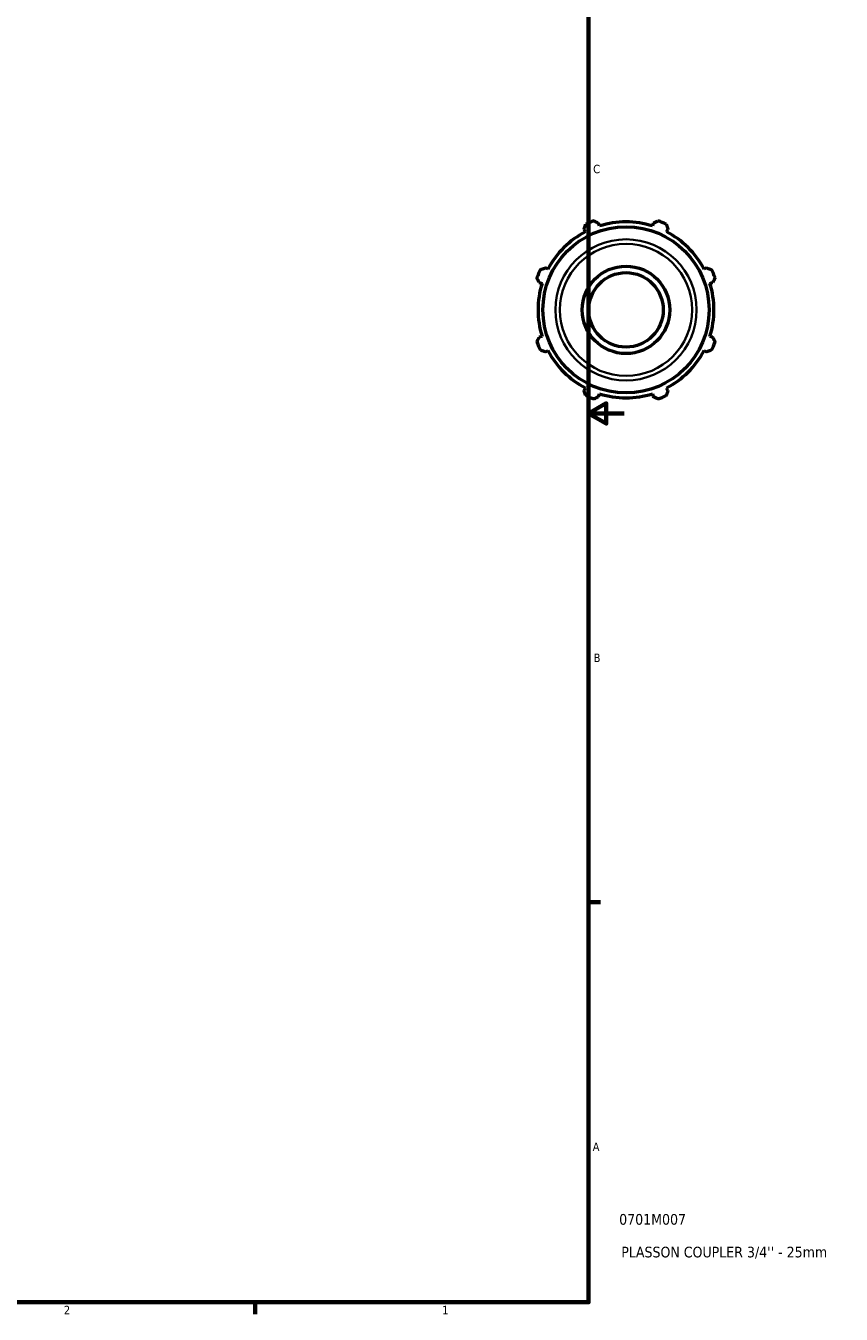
# Model space of a CAD drawing. Header units: inches. Extents: x 0.1 to 41.2, y 0.6 to 30.1.
# Tile 3 of 5: x 27.2 to 36.3, y 0.9 to 15.4. Entities that reach past the tile are written whole.
import ezdxf

# ---------------------------------------------------------------- set-up
doc = ezdxf.new("R2010")
doc.units = ezdxf.units.IN
doc.header["$MEASUREMENT"] = 0
for name, color, linetype, lineweight in [('Border (ANSI)', 7, 'Continuous', 70), ('Title (ANSI)', 7, 'Continuous', 50), ('Visible (ANSI)', 7, 'Continuous', 50), ('Visible Narrow (ANSI)', 7, 'Continuous', 35)]:
    doc.layers.add(name, color=color, linetype=linetype, lineweight=lineweight)
doc.styles.add('Note Text (ANSI)', font='tahoma.ttf')
doc.styles.add('Text Style29', font='tahoma.ttf')

# ---------------------------------------------------------------- blocks, each defined once
blk = doc.blocks.new('Borders Default Border')
at = {"layer": 'Border (ANSI)'}
for p, q in [((33.5, 5.5), (33.634, 5.5)), ((29.75, 1), (29.75, 0.866))]:
    blk.add_line(p, q, dxfattribs=at)
at = {"layer": 'Border (ANSI)', "flags": 128}
for points in [[(0.5, 1), (0.5, 21), (33.5, 21), (33.5, 1), (0.5, 1)], [(33.9, 11), (33.5, 11), (33.7, 11.115), (33.7, 10.885), (33.5, 11)]]:
    blk.add_lwpolyline(points, dxfattribs=at)
at = {"layer": 'Border (ANSI)', "color": 5, "true_color": 0x0000ff, "char_height": 0.0945, "attachment_point": 7, "style": 'Note Text (ANSI)'}
for s, insert in [('C', (33.552, 13.701)), ('B', (33.558, 8.203)), ('A', (33.547, 2.703)), ('2', (27.596, 0.866)), ('1', (31.854, 0.866))]:
    blk.add_mtext(s, dxfattribs=dict(at, insert=insert))
blk = doc.blocks.new('Title Blocks ANSI - Large')
at = {"layer": 'Title (ANSI)', "color": 5, "true_color": 0x0000ff, "style": 'Text Style29'}
for tag, p in [('PART_NUMBER_001', (0.345, 0.873)), ('DESCRIPTION_001', (0.369, 0.505))]:
    blk.add_attdef(tag, p, '', height=0.12, dxfattribs=at)

msp = doc.modelspace()

# ---------------------------------------------------------------- linework, layer by layer
at = {"layer": 'Visible (ANSI)'}
for p, q in [((33.449, 13.071), (33.464, 13.043)), ((33.624, 13.109), (33.614, 13.14)), ((34.229, 13.14), (34.219, 13.109)), ((34.379, 13.043), (34.394, 13.071)), ((33.043, 12.622), (33.015, 12.637)), ((34.828, 12.637), (34.8, 12.622)), ((32.946, 12.472), (32.977, 12.462)), ((34.866, 12.462), (34.897, 12.472)), ((32.977, 11.867), (32.946, 11.857)), ((34.897, 11.857), (34.866, 11.867)), ((33.015, 11.692), (33.043, 11.707)), ((34.8, 11.707), (34.828, 11.692)), ((33.464, 11.286), (33.449, 11.258)), ((33.614, 11.189), (33.624, 11.22)), ((34.219, 11.22), (34.229, 11.189)), ((34.394, 11.258), (34.379, 11.286))]:
    msp.add_line(p, q, dxfattribs=at)
for radius in [0.935, 0.492, 0.419]:
    msp.add_circle((33.922, 12.165), radius, dxfattribs=at)
for radius, start, end in [(1.065, 109.792, 115.208), (0.99, 72.5, 107.5), (1.065, 64.792, 70.208), (0.99, 117.5, 152.5), (0.99, 27.5, 62.5), (1.065, 154.792, 160.208), (1.065, 19.792, 25.208), (0.99, 162.5, 197.5), (0.99, 342.5, 17.5), (1.065, 199.792, 205.208), (1.065, 334.792, 340.208), (0.99, 207.5, 242.5), (0.99, 297.5, 332.5), (1.065, 244.792, 250.208), (0.99, 252.5, 287.5), (1.065, 289.792, 295.208)]:
    msp.add_arc((33.922, 12.165), radius, start, end, dxfattribs=at)
for points, weights in [([(33.449, 13.071), (33.459, 13.099), (33.468, 13.128)], [1.00192985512, 1.00137326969, 1]), ([(33.561, 13.167), (33.588, 13.153), (33.614, 13.14)], [1, 1.00137326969, 1.00192985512]), ([(34.229, 13.14), (34.255, 13.153), (34.282, 13.167)], [1.00192985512, 1.00137326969, 1]), ([(34.375, 13.128), (34.385, 13.099), (34.394, 13.071)], [1, 1.00137326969, 1.00192985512]), ([(32.958, 12.618), (32.987, 12.628), (33.015, 12.637)], [1, 1.00137326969, 1.00192985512]), ([(34.828, 12.637), (34.856, 12.628), (34.885, 12.618)], [1.00192985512, 1.00137326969, 1]), ([(32.946, 12.472), (32.933, 12.498), (32.919, 12.525)], [1.00192985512, 1.00137326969, 1]), ([(34.924, 12.525), (34.91, 12.498), (34.897, 12.472)], [1, 1.00137326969, 1.00192985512]), ([(32.919, 11.804), (32.933, 11.831), (32.946, 11.857)], [1, 1.00137326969, 1.00192985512]), ([(34.897, 11.857), (34.91, 11.831), (34.924, 11.804)], [1.00192985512, 1.00137326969, 1]), ([(33.015, 11.692), (32.987, 11.702), (32.958, 11.711)], [1.00192985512, 1.00137326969, 1]), ([(34.885, 11.711), (34.856, 11.702), (34.828, 11.692)], [1, 1.00137326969, 1.00192985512]), ([(33.468, 11.201), (33.459, 11.23), (33.449, 11.258)], [1, 1.00137326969, 1.00192985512]), ([(33.614, 11.189), (33.588, 11.176), (33.561, 11.162)], [1.00192985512, 1.00137326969, 1]), ([(34.282, 11.162), (34.255, 11.176), (34.229, 11.189)], [1, 1.00137326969, 1.00192985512]), ([(34.394, 11.258), (34.385, 11.23), (34.375, 11.201)], [1.00192985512, 1.00137326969, 1])]:
    msp.add_rational_spline(points, weights, degree=2, dxfattribs=at)
at = {"layer": 'Visible Narrow (ANSI)'}
for radius in [0.794, 0.743]:
    msp.add_circle((33.922, 12.165), radius, dxfattribs=at)

# ---------------------------------------------------------------- block references
msp.add_blockref('Borders Default Border', (0, 0))
msp.add_blockref('Title Blocks ANSI - Large', (33.5, 1)).add_auto_attribs({'PART_NUMBER_001': '0701M007', 'DESCRIPTION_001': "PLASSON COUPLER 3/4'' - 25mm"})

doc.saveas('drawing.dxf')
